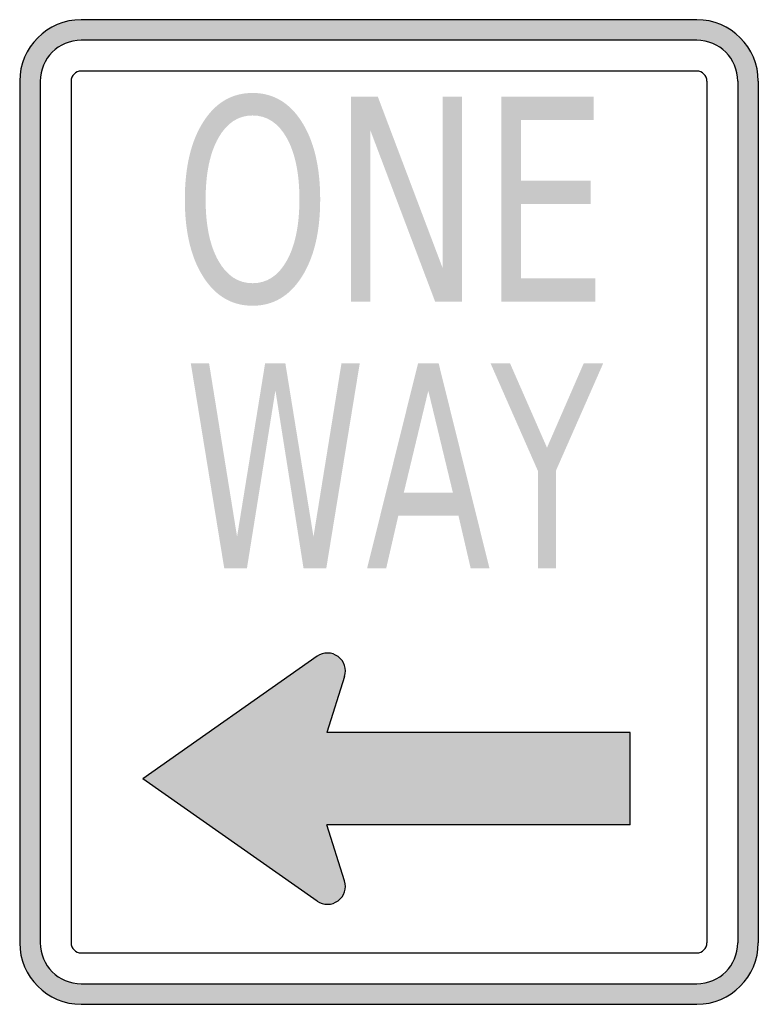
# Model space of a CAD drawing. Header units: inches. Extents: x -11.3 to 11.3, y -15 to 15.
import ezdxf

# ---------------------------------------------------------------- set-up
doc = ezdxf.new("R2010")
doc.units = ezdxf.units.IN
doc.header["$MEASUREMENT"] = 0

msp = doc.modelspace()

# ---------------------------------------------------------------- hatches: boundary and pattern name
h = msp.add_hatch(color=7)
h.paths.add_polyline_path([(9.375, -15), (-9.375, -15), (-9.63, -14.985), (-9.875, -14.935), (-10.105, -14.85), (-10.32, -14.745), (-10.52, -14.61), (-10.7, -14.45), (-10.86, -14.27), (-10.995, -14.07), (-11.105, -13.855), (-11.185, -13.625), (-11.235, -13.38), (-11.25, -13.125), (-11.25, 13.125), (-11.235, 13.38), (-11.185, 13.625), (-11.105, 13.855), (-10.995, 14.07), (-10.86, 14.27), (-10.7, 14.45), (-10.52, 14.61), (-10.32, 14.745), (-10.105, 14.855), (-9.875, 14.935), (-9.63, 14.985), (-9.375, 15), (9.375, 15), (9.63, 14.985), (9.875, 14.935), (10.105, 14.855), (10.32, 14.745), (10.52, 14.61), (10.7, 14.45), (10.86, 14.27), (10.995, 14.07), (11.1, 13.855), (11.185, 13.625), (11.235, 13.38), (11.25, 13.125), (11.25, -13.125), (11.235, -13.38), (11.185, -13.625), (11.1, -13.855), (10.995, -14.07), (10.86, -14.27), (10.7, -14.45), (10.52, -14.61), (10.32, -14.745), (10.105, -14.85), (9.875, -14.935), (9.63, -14.985), (9.375, -15)])
h.paths.add_polyline_path([(-10.625, -13.125), (-10.625, 13.125), (-10.615, 13.295), (-10.58, 13.455), (-10.525, 13.61), (-10.455, 13.755), (-10.365, 13.89), (-10.26, 14.01), (-10.14, 14.115), (-10.005, 14.205), (-9.86, 14.275), (-9.705, 14.33), (-9.545, 14.365), (-9.375, 14.375), (9.375, 14.375), (9.545, 14.365), (9.705, 14.33), (9.86, 14.275), (10.005, 14.205), (10.14, 14.115), (10.26, 14.01), (10.365, 13.89), (10.455, 13.755), (10.525, 13.61), (10.58, 13.455), (10.615, 13.295), (10.625, 13.125), (10.625, -13.125), (10.615, -13.295), (10.58, -13.455), (10.525, -13.61), (10.455, -13.755), (10.365, -13.89), (10.26, -14.01), (10.14, -14.115), (10.005, -14.205), (9.86, -14.275), (9.705, -14.33), (9.545, -14.365), (9.375, -14.375), (-9.375, -14.375), (-9.545, -14.365), (-9.705, -14.33), (-9.86, -14.275), (-10.005, -14.205), (-10.14, -14.115), (-10.26, -14.01), (-10.365, -13.89), (-10.455, -13.755), (-10.525, -13.61), (-10.58, -13.455), (-10.615, -13.295), (-10.625, -13.125)], flags=0)
h = msp.add_hatch(color=7)
edge = h.paths.add_edge_path()
edge.add_spline(control_points=[(-4.156, 12.768), (-3.53, 12.768), (-3.03, 12.475), (-2.657, 11.887), (-2.283, 11.3), (-2.096, 10.512), (-2.096, 9.524), (-2.096, 8.539), (-2.283, 7.753), (-2.657, 7.165), (-3.03, 6.578), (-3.53, 6.284), (-4.156, 6.284), (-4.782, 6.284), (-5.282, 6.577), (-5.657, 7.163), (-6.032, 7.749), (-6.219, 8.536), (-6.219, 9.524), (-6.219, 10.512), (-6.032, 11.3), (-5.657, 11.887), (-5.282, 12.475), (-4.782, 12.768), (-4.156, 12.768)], knot_values=[0, 0, 0, 0, 1, 1, 1, 2, 2, 2, 3, 3, 3, 4, 4, 4, 5, 5, 5, 6, 6, 6, 7, 7, 7, 8, 8, 8, 8], degree=3, periodic=0)
edge = h.paths.add_edge_path(flags=0)
edge.add_spline(control_points=[(-4.156, 12.082), (-4.594, 12.082), (-4.941, 11.853), (-5.199, 11.395), (-5.457, 10.938), (-5.586, 10.314), (-5.586, 9.524), (-5.586, 8.737), (-5.457, 8.115), (-5.199, 7.657), (-4.941, 7.199), (-4.594, 6.971), (-4.156, 6.971), (-3.718, 6.971), (-3.371, 7.199), (-3.114, 7.657), (-2.858, 8.115), (-2.729, 8.737), (-2.729, 9.524), (-2.729, 10.314), (-2.858, 10.938), (-3.114, 11.395), (-3.371, 11.853), (-3.718, 12.082), (-4.156, 12.082)], knot_values=[0, 0, 0, 0, 1, 1, 1, 2, 2, 2, 3, 3, 3, 4, 4, 4, 5, 5, 5, 6, 6, 6, 7, 7, 7, 8, 8, 8, 8], degree=3, periodic=0)
for points in [[(-1.154, 12.655), (-0.341, 12.655), (1.636, 7.427), (1.636, 12.655), (2.22, 12.655), (2.22, 6.405), (1.407, 6.405), (-0.57, 11.634), (-0.57, 6.405), (-1.154, 6.405), (-1.154, 12.655)], [(3.417, 12.655), (6.233, 12.655), (6.233, 11.944), (4.021, 11.944), (4.021, 10.093), (6.144, 10.093), (6.144, 9.382), (4.021, 9.382), (4.021, 7.117), (6.29, 7.117), (6.29, 6.405), (3.417, 6.405), (3.417, 12.655)], [(-6.038, 4.53), (-5.481, 4.53), (-4.628, -0.752), (-3.774, 4.53), (-3.157, 4.53), (-2.301, -0.752), (-1.448, 4.53), (-0.891, 4.53), (-1.911, -1.719), (-2.603, -1.719), (-3.46, 3.706), (-4.328, -1.719), (-5.018, -1.719), (-6.038, 4.53)], [(3.094, 4.53), (3.687, 4.53), (4.813, 1.96), (5.932, 4.53), (6.525, 4.53), (5.085, 1.257), (5.085, -1.719), (4.534, -1.719), (4.534, 1.257), (3.094, 4.53)], [(-1.895, -6.72), (7.345, -6.72), (7.345, -9.53), (-1.895, -9.53), (-1.355, -11.24), (-1.33, -11.355), (-1.33, -11.465), (-1.355, -11.575), (-1.4, -11.68), (-1.465, -11.77), (-1.55, -11.845), (-1.65, -11.905), (-1.76, -11.94), (-1.87, -11.955), (-1.98, -11.945), (-2.09, -11.91), (-2.19, -11.855), (-7.5, -8.125), (-2.19, -4.395), (-2.09, -4.34), (-1.98, -4.305), (-1.87, -4.295), (-1.76, -4.31), (-1.65, -4.345), (-1.55, -4.405), (-1.465, -4.48), (-1.4, -4.57), (-1.355, -4.675), (-1.33, -4.785), (-1.33, -4.895), (-1.355, -5.01), (-1.895, -6.72)]]:
    msp.add_hatch(color=7).paths.add_polyline_path(points)
h = msp.add_hatch(color=7)
h.paths.add_polyline_path([(0.885, 4.53), (1.512, 4.53), (3.061, -1.719), (2.489, -1.719), (2.117, -0.116), (0.283, -0.116), (-0.086, -1.719), (-0.667, -1.719), (0.885, 4.53)])
h.paths.add_polyline_path([(1.197, 3.697), (0.45, 0.587), (1.947, 0.587), (1.197, 3.697)], flags=0)

# ---------------------------------------------------------------- linework, layer by layer
at = {"color": 7}
for p, q in [((9.375, 15), (-9.375, 15)), ((9.375, 14.375), (-9.375, 14.375)), ((9.375, 13.436), (-9.375, 13.436)), ((-11.25, 13.125), (-11.25, -13.125)), ((-10.623, 13.125), (-10.623, -13.125)), ((-9.683, 13.125), (-9.683, -13.125)), ((9.686, 13.125), (9.686, -13.125)), ((10.625, 13.125), (10.625, -13.125)), ((11.25, 13.125), (11.25, -13.125)), ((-2.19, -4.396), (-7.5, -8.125)), ((-1.354, -5.009), (-1.896, -6.718)), ((7.344, -6.718), (-1.896, -6.718)), ((7.344, -9.531), (7.344, -6.718)), ((-2.19, -11.854), (-7.5, -8.125)), ((7.344, -9.531), (-1.896, -9.531)), ((-1.354, -11.241), (-1.896, -9.531)), ((-9.375, -13.434), (9.375, -13.434)), ((-9.375, -14.374), (9.375, -14.374)), ((-9.375, -15), (9.375, -15))]:
    msp.add_line(p, q, dxfattribs=at)
for points in [[(-9.375, 15), (-10.411, 15), (-11.25, 14.161), (-11.25, 13.125)], [(11.25, 13.125), (11.25, 14.161), (10.41, 15), (9.375, 15)], [(-9.375, 14.375), (-10.065, 14.375), (-10.625, 13.815), (-10.625, 13.125)], [(10.624, 13.125), (10.624, 13.815), (10.065, 14.375), (9.375, 14.375)], [(-9.375, 13.436), (-9.547, 13.436), (-9.686, 13.297), (-9.686, 13.125)], [(9.685, 13.125), (9.685, 13.297), (9.546, 13.436), (9.375, 13.436)], [(-11.25, -13.125), (-11.25, -14.16), (-10.411, -15), (-9.375, -15)], [(-10.625, -13.125), (-10.625, -13.815), (-10.065, -14.374), (-9.375, -14.374)], [(-9.686, -13.125), (-9.686, -13.296), (-9.547, -13.435), (-9.375, -13.435)], [(9.375, -15), (10.41, -15), (11.25, -14.16), (11.25, -13.125)], [(9.375, -14.374), (10.065, -14.374), (10.624, -13.815), (10.624, -13.125)], [(9.375, -13.435), (9.546, -13.435), (9.685, -13.296), (9.685, -13.125)]]:
    msp.add_open_spline(points, degree=3, dxfattribs=at)
for points in [[(-1.354, -5.009), (-1.283, -4.785), (-1.362, -4.541), (-1.552, -4.403), (-1.741, -4.264), (-1.997, -4.261), (-2.189, -4.396)], [(-2.189, -11.854), (-1.997, -11.988), (-1.741, -11.986), (-1.552, -11.847), (-1.362, -11.708), (-1.283, -11.464), (-1.354, -11.24)]]:
    msp.add_open_spline(points, degree=3, knots=[0, 0, 0, 0, 1, 1, 1, 2, 2, 2, 2], dxfattribs=at)

doc.saveas('drawing.dxf')
